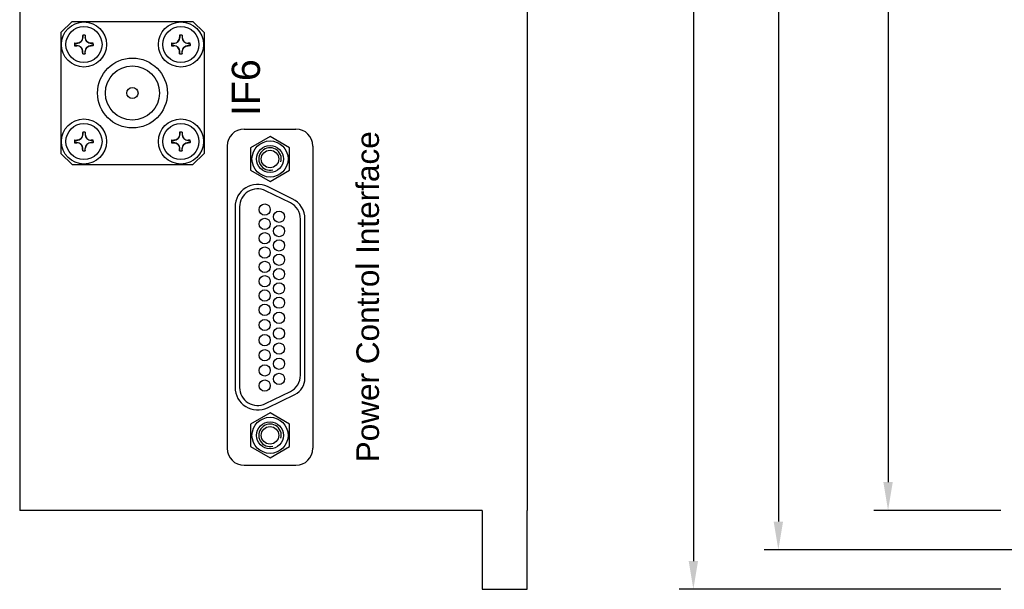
# Model space of a CAD drawing. Header units: millimetres. Extents: x 20 to 302, y 16 to 229.
# Tile 1 of 8: x 20 to 107, y 16 to 66. Entities that reach past the tile are written whole.
import ezdxf

# ---------------------------------------------------------------- set-up
doc = ezdxf.new("R2010")
doc.units = ezdxf.units.MM
doc.layers.add('1', color=3, linetype='Continuous')
doc.layers.add('2', color=2, linetype='Continuous')
doc.styles.get("Standard").update_dxf_attribs({"font": 'arial.ttf'})

msp = doc.modelspace()

# ---------------------------------------------------------------- linework, layer by layer
at = {"color": 7}
for p, q in [((79.873, 142.386), (79.873, 18.386)), ((87.413, 138.886), (87.413, 21.886)), ((20.132, 137.886), (20.132, 22.886)), ((65.132, 137.886), (65.132, 22.886)), ((97.138, 135.386), (97.138, 25.386)), ((61.132, 22.886), (20.132, 22.886)), ((61.132, 22.886), (61.132, 15.886)), ((65.132, 15.886), (65.132, 22.886)), ((107.136, 22.886), (95.888, 22.886)), ((110.636, 19.386), (86.163, 19.386)), ((61.132, 15.886), (65.132, 15.886)), ((107.136, 15.886), (78.623, 15.886))]:
    msp.add_line(p, q, dxfattribs=at)
for points in [[(96.722, 25.386), (97.555, 25.386), (97.138, 22.886)], [(86.996, 21.886), (87.829, 21.886), (87.413, 19.386)], [(79.457, 18.386), (80.29, 18.386), (79.873, 15.886)]]:
    msp.add_solid(points, dxfattribs=at)
at = {"layer": '1', "color": 7}
for p, q in [((23.782, 65.236), (24.782, 66.236)), ((24.782, 66.236), (35.482, 66.236)), ((35.482, 66.236), (36.482, 65.236)), ((23.782, 65.236), (23.782, 54.536)), ((25.736, 64.997), (25.736, 64.816)), ((25.929, 64.997), (25.929, 64.816)), ((34.336, 64.997), (34.336, 64.816)), ((34.529, 64.997), (34.529, 64.816)), ((36.482, 65.236), (36.482, 54.536)), ((25.021, 64.283), (25.205, 64.283)), ((25.021, 64.089), (25.205, 64.088)), ((26.643, 64.283), (26.46, 64.283)), ((26.643, 64.089), (26.46, 64.088)), ((33.621, 64.283), (33.805, 64.283)), ((33.621, 64.089), (33.805, 64.088)), ((35.243, 64.283), (35.06, 64.283)), ((35.243, 64.089), (35.06, 64.088)), ((25.736, 63.375), (25.736, 63.555)), ((25.929, 63.375), (25.929, 63.555)), ((34.336, 63.375), (34.336, 63.555)), ((34.529, 63.375), (34.529, 63.555)), ((25.736, 56.397), (25.736, 56.216)), ((25.929, 56.397), (25.929, 56.216)), ((34.336, 56.397), (34.336, 56.216)), ((34.529, 56.397), (34.529, 56.216)), ((40.032, 56.686), (44.632, 56.686)), ((25.021, 55.683), (25.205, 55.683)), ((25.021, 55.489), (25.205, 55.488)), ((26.643, 55.683), (26.46, 55.683)), ((26.643, 55.489), (26.46, 55.488)), ((33.621, 55.683), (33.805, 55.683)), ((33.621, 55.489), (33.805, 55.488)), ((35.243, 55.683), (35.06, 55.683)), ((35.243, 55.489), (35.06, 55.488)), ((38.532, 55.186), (38.532, 28.386)), ((46.132, 55.186), (46.132, 28.386)), ((24.782, 53.536), (23.782, 54.536)), ((25.736, 54.775), (25.736, 54.955)), ((25.929, 54.775), (25.929, 54.955)), ((34.336, 54.775), (34.336, 54.955)), ((34.529, 54.775), (34.529, 54.955)), ((35.482, 53.536), (36.482, 54.536)), ((24.782, 53.536), (35.482, 53.536)), ((44.309, 50.51), (42.109, 51.583)), ((44.134, 50.151), (41.934, 51.224)), ((39.232, 49.786), (39.232, 33.786)), ((39.632, 49.786), (39.632, 33.786)), ((45.032, 34.859), (45.032, 48.788)), ((45.432, 34.609), (45.432, 48.788)), ((41.934, 32.348), (44.134, 33.421)), ((42.109, 31.988), (44.534, 33.171)), ((40.032, 26.886), (44.632, 26.886))]:
    msp.add_line(p, q, dxfattribs=at)
at = {"layer": '1', "color": 7, "flags": 128}
for points in [[(25.718, 65.012), (25.718, 64.988), (25.717, 64.964), (25.717, 64.939), (25.717, 64.915), (25.716, 64.89), (25.716, 64.866), (25.716, 64.841), (25.716, 64.816)], [(25.947, 65.012), (25.947, 64.988), (25.947, 64.964), (25.948, 64.939), (25.948, 64.915), (25.948, 64.89), (25.948, 64.866), (25.949, 64.841), (25.949, 64.816)], [(34.318, 65.012), (34.318, 64.988), (34.317, 64.964), (34.317, 64.939), (34.317, 64.915), (34.316, 64.89), (34.316, 64.866), (34.316, 64.841), (34.316, 64.816)], [(34.547, 65.012), (34.547, 64.988), (34.547, 64.964), (34.548, 64.939), (34.548, 64.915), (34.548, 64.89), (34.548, 64.866), (34.549, 64.841), (34.549, 64.816)], [(25.006, 64.3), (25.03, 64.301), (25.055, 64.301), (25.08, 64.301), (25.104, 64.302), (25.129, 64.302), (25.154, 64.302), (25.179, 64.303), (25.204, 64.303)], [(25.006, 64.071), (25.03, 64.071), (25.055, 64.07), (25.08, 64.07), (25.104, 64.07), (25.129, 64.069), (25.154, 64.069), (25.179, 64.068), (25.204, 64.068)], [(26.659, 64.3), (26.634, 64.301), (26.61, 64.301), (26.585, 64.301), (26.56, 64.302), (26.535, 64.302), (26.51, 64.302), (26.485, 64.303), (26.46, 64.303)], [(26.659, 64.071), (26.634, 64.071), (26.61, 64.07), (26.585, 64.07), (26.56, 64.07), (26.535, 64.069), (26.51, 64.069), (26.485, 64.068), (26.46, 64.068)], [(33.606, 64.3), (33.63, 64.301), (33.655, 64.301), (33.68, 64.301), (33.704, 64.302), (33.729, 64.302), (33.754, 64.302), (33.779, 64.303), (33.804, 64.303)], [(33.606, 64.071), (33.63, 64.071), (33.655, 64.07), (33.68, 64.07), (33.704, 64.07), (33.729, 64.069), (33.754, 64.069), (33.779, 64.068), (33.804, 64.068)], [(35.259, 64.3), (35.234, 64.301), (35.21, 64.301), (35.185, 64.301), (35.16, 64.302), (35.135, 64.302), (35.11, 64.302), (35.085, 64.303), (35.06, 64.303)], [(35.259, 64.071), (35.234, 64.071), (35.21, 64.07), (35.185, 64.07), (35.16, 64.07), (35.135, 64.069), (35.11, 64.069), (35.085, 64.068), (35.06, 64.068)], [(25.718, 63.359), (25.718, 63.383), (25.717, 63.407), (25.717, 63.432), (25.717, 63.456), (25.716, 63.481), (25.716, 63.505), (25.716, 63.53), (25.716, 63.555)], [(25.947, 63.359), (25.947, 63.383), (25.947, 63.407), (25.948, 63.432), (25.948, 63.456), (25.948, 63.481), (25.948, 63.505), (25.949, 63.53), (25.949, 63.555)], [(34.318, 63.359), (34.318, 63.383), (34.317, 63.407), (34.317, 63.432), (34.317, 63.456), (34.316, 63.481), (34.316, 63.505), (34.316, 63.53), (34.316, 63.555)], [(34.547, 63.359), (34.547, 63.383), (34.547, 63.407), (34.548, 63.432), (34.548, 63.456), (34.548, 63.481), (34.548, 63.505), (34.549, 63.53), (34.549, 63.555)], [(25.718, 56.412), (25.718, 56.388), (25.717, 56.364), (25.717, 56.339), (25.717, 56.315), (25.716, 56.29), (25.716, 56.266), (25.716, 56.241), (25.716, 56.216)], [(25.947, 56.412), (25.947, 56.388), (25.947, 56.364), (25.948, 56.339), (25.948, 56.315), (25.948, 56.29), (25.948, 56.266), (25.949, 56.241), (25.949, 56.216)], [(34.318, 56.412), (34.318, 56.388), (34.317, 56.364), (34.317, 56.339), (34.317, 56.315), (34.316, 56.29), (34.316, 56.266), (34.316, 56.241), (34.316, 56.216)], [(34.547, 56.412), (34.547, 56.388), (34.547, 56.364), (34.548, 56.339), (34.548, 56.315), (34.548, 56.29), (34.548, 56.266), (34.549, 56.241), (34.549, 56.216)], [(25.006, 55.7), (25.03, 55.701), (25.055, 55.701), (25.08, 55.701), (25.104, 55.702), (25.129, 55.702), (25.154, 55.702), (25.179, 55.703), (25.204, 55.703)], [(25.006, 55.471), (25.03, 55.471), (25.055, 55.47), (25.08, 55.47), (25.104, 55.47), (25.129, 55.469), (25.154, 55.469), (25.179, 55.468), (25.204, 55.468)], [(26.659, 55.7), (26.634, 55.701), (26.61, 55.701), (26.585, 55.701), (26.56, 55.702), (26.535, 55.702), (26.51, 55.702), (26.485, 55.703), (26.46, 55.703)], [(26.659, 55.471), (26.634, 55.471), (26.61, 55.47), (26.585, 55.47), (26.56, 55.47), (26.535, 55.469), (26.51, 55.469), (26.485, 55.468), (26.46, 55.468)], [(33.606, 55.7), (33.63, 55.701), (33.655, 55.701), (33.68, 55.701), (33.704, 55.702), (33.729, 55.702), (33.754, 55.702), (33.779, 55.703), (33.804, 55.703)], [(33.606, 55.471), (33.63, 55.471), (33.655, 55.47), (33.68, 55.47), (33.704, 55.47), (33.729, 55.469), (33.754, 55.469), (33.779, 55.468), (33.804, 55.468)], [(35.259, 55.7), (35.234, 55.701), (35.21, 55.701), (35.185, 55.701), (35.16, 55.702), (35.135, 55.702), (35.11, 55.702), (35.085, 55.703), (35.06, 55.703)], [(35.259, 55.471), (35.234, 55.471), (35.21, 55.47), (35.185, 55.47), (35.16, 55.47), (35.135, 55.469), (35.11, 55.469), (35.085, 55.468), (35.06, 55.468)], [(25.718, 54.759), (25.718, 54.783), (25.717, 54.807), (25.717, 54.832), (25.717, 54.856), (25.716, 54.881), (25.716, 54.905), (25.716, 54.93), (25.716, 54.955)], [(25.947, 54.759), (25.947, 54.783), (25.947, 54.807), (25.948, 54.832), (25.948, 54.856), (25.948, 54.881), (25.948, 54.905), (25.949, 54.93), (25.949, 54.955)], [(34.318, 54.759), (34.318, 54.783), (34.317, 54.807), (34.317, 54.832), (34.317, 54.856), (34.316, 54.881), (34.316, 54.905), (34.316, 54.93), (34.316, 54.955)], [(34.547, 54.759), (34.547, 54.783), (34.547, 54.807), (34.548, 54.832), (34.548, 54.856), (34.548, 54.881), (34.548, 54.905), (34.549, 54.93), (34.549, 54.955)]]:
    msp.add_lwpolyline(points, dxfattribs=at)
at = {"layer": '1', "color": 7}
for points in [[(40.6, 53.036), (42.332, 52.036), (44.064, 53.036), (44.064, 55.036), (42.332, 56.036), (40.6, 55.036)], [(40.6, 28.536), (42.332, 27.536), (44.064, 28.536), (44.064, 30.536), (42.332, 31.536), (40.6, 30.536)]]:
    msp.add_lwpolyline(points, close=True, dxfattribs=at)
for centre, radius in [((25.832, 64.186), 2), ((25.832, 64.186), 1.6), ((34.432, 64.186), 2), ((34.432, 64.186), 1.6), ((30.132, 59.886), 3.1), ((30.132, 59.886), 2.4), ((30.132, 59.886), 0.5), ((25.832, 55.586), 2), ((25.832, 55.586), 1.6), ((34.432, 55.586), 2), ((34.432, 55.586), 1.6), ((42.332, 54.036), 1.6), ((42.332, 54.036), 1.2), ((42.332, 54.036), 0.781), ((42.332, 29.536), 1.6), ((42.332, 29.536), 1.2), ((42.332, 29.536), 0.781)]:
    msp.add_circle(centre, radius, dxfattribs=at)
for centre, radius, start, end in [((25.202, 64.816), 0.533, 270.2329, 0), ((25.832, 64.186), 0.835, 82.11271, 97.88729), ((25.832, 64.186), 0.817, 83.19224, 96.80776), ((26.462, 64.816), 0.533, 180, 269.7671), ((33.802, 64.816), 0.533, 270.2329, 0), ((34.432, 64.186), 0.835, 82.11271, 97.88729), ((34.432, 64.186), 0.817, 83.19224, 96.80776), ((35.062, 64.816), 0.533, 180, 269.7671), ((25.832, 64.186), 0.835, 172.10895, 187.89105), ((25.832, 64.186), 0.817, 173.18394, 186.81606), ((25.202, 63.555), 0.533, 0, 89.7671), ((26.462, 63.555), 0.533, 90.2329, 180), ((25.832, 64.186), 0.817, 353.18394, 6.81606), ((25.832, 64.186), 0.835, 352.10895, 7.89105), ((34.432, 64.186), 0.835, 172.10895, 187.89105), ((34.432, 64.186), 0.817, 173.18394, 186.81606), ((33.802, 63.555), 0.533, 0, 89.7671), ((35.062, 63.555), 0.533, 90.2329, 180), ((34.432, 64.186), 0.817, 353.18394, 6.81606), ((34.432, 64.186), 0.835, 352.10895, 7.89105), ((25.832, 64.186), 0.835, 262.11271, 277.88729), ((25.832, 64.186), 0.817, 263.19224, 276.80776), ((34.432, 64.186), 0.835, 262.11271, 277.88729), ((34.432, 64.186), 0.817, 263.19224, 276.80776), ((25.202, 56.216), 0.533, 270.2329, 0), ((25.832, 55.586), 0.835, 82.11271, 97.88729), ((25.832, 55.586), 0.817, 83.19224, 96.80776), ((26.462, 56.216), 0.533, 180, 269.7671), ((33.802, 56.216), 0.533, 270.2329, 0), ((34.432, 55.586), 0.835, 82.11271, 97.88729), ((34.432, 55.586), 0.817, 83.19224, 96.80776), ((35.062, 56.216), 0.533, 180, 269.7671), ((40.032, 55.186), 1.5, 90, 180), ((44.632, 55.186), 1.5, 0, 90), ((25.832, 55.586), 0.835, 172.10895, 187.89105), ((25.832, 55.586), 0.817, 173.18394, 186.81606), ((25.202, 54.955), 0.533, 0, 89.7671), ((26.462, 54.955), 0.533, 90.2329, 180), ((25.832, 55.586), 0.817, 353.18394, 6.81606), ((25.832, 55.586), 0.835, 352.10895, 7.89105), ((34.432, 55.586), 0.835, 172.10895, 187.89105), ((34.432, 55.586), 0.817, 173.18394, 186.81606), ((33.802, 54.955), 0.533, 0, 89.7671), ((35.062, 54.955), 0.533, 90.2329, 180), ((34.432, 55.586), 0.817, 353.18394, 6.81606), ((34.432, 55.586), 0.835, 352.10895, 7.89105), ((42.332, 54.036), 1, 345, 285), ((25.832, 55.586), 0.835, 262.11271, 277.88729), ((25.832, 55.586), 0.817, 263.19224, 276.80776), ((34.432, 55.586), 0.835, 262.11271, 277.88729), ((34.432, 55.586), 0.817, 263.19224, 276.80776), ((41.232, 49.786), 2, 64, 180), ((41.232, 49.786), 1.6, 64, 180), ((43.432, 48.713), 1.6, 0, 64), ((43.432, 48.713), 2, 0, 64), ((43.432, 34.859), 1.6, 296, 0), ((43.832, 34.609), 1.6, 296, 0), ((41.232, 33.786), 2, 180, 296), ((41.232, 33.786), 1.6, 180, 296), ((42.332, 29.536), 1, 345, 285), ((40.032, 28.386), 1.5, 180, 270), ((44.632, 28.386), 1.5, 270, 0)]:
    msp.add_arc(centre, radius, start, end, dxfattribs=at)
for points in [[(25.716, 64.816), (25.715, 64.684), (25.66, 64.551), (25.47, 64.36), (25.337, 64.305), (25.204, 64.303)], [(26.46, 64.303), (26.328, 64.305), (26.195, 64.36), (26.005, 64.551), (25.95, 64.684), (25.949, 64.816)], [(33.804, 64.303), (33.937, 64.305), (34.07, 64.36), (34.26, 64.551), (34.315, 64.684), (34.316, 64.816)], [(34.549, 64.816), (34.55, 64.684), (34.605, 64.551), (34.795, 64.36), (34.928, 64.305), (35.06, 64.303)], [(25.716, 63.555), (25.715, 63.687), (25.66, 63.82), (25.47, 64.011), (25.337, 64.066), (25.204, 64.068)], [(25.949, 63.555), (25.95, 63.687), (26.005, 63.82), (26.195, 64.011), (26.328, 64.066), (26.46, 64.068)], [(34.316, 63.555), (34.315, 63.687), (34.26, 63.82), (34.07, 64.011), (33.937, 64.066), (33.804, 64.068)], [(34.549, 63.555), (34.55, 63.687), (34.605, 63.82), (34.795, 64.011), (34.928, 64.066), (35.06, 64.068)], [(25.716, 56.216), (25.715, 56.084), (25.66, 55.951), (25.47, 55.76), (25.337, 55.705), (25.204, 55.703)], [(25.949, 56.216), (25.95, 56.084), (26.005, 55.951), (26.195, 55.76), (26.328, 55.705), (26.46, 55.703)], [(34.316, 56.216), (34.315, 56.084), (34.26, 55.951), (34.07, 55.76), (33.937, 55.705), (33.804, 55.703)], [(34.549, 56.216), (34.55, 56.084), (34.605, 55.951), (34.795, 55.76), (34.928, 55.705), (35.06, 55.703)], [(25.716, 54.955), (25.715, 55.087), (25.66, 55.22), (25.47, 55.411), (25.337, 55.466), (25.204, 55.468)], [(26.46, 55.468), (26.328, 55.466), (26.195, 55.411), (26.005, 55.22), (25.95, 55.087), (25.949, 54.955)], [(33.804, 55.468), (33.937, 55.466), (34.07, 55.411), (34.26, 55.22), (34.315, 55.087), (34.316, 54.955)], [(34.549, 54.955), (34.55, 55.087), (34.605, 55.22), (34.795, 55.411), (34.928, 55.466), (35.06, 55.468)]]:
    msp.add_open_spline(points, degree=3, knots=[0, 0, 0, 0, 0.5, 0.5, 1, 1, 1, 1], dxfattribs=at)
for points in [[(25.736, 64.997), (25.73, 65.002), (25.724, 65.007), (25.718, 65.012)], [(25.929, 64.997), (25.935, 65.002), (25.941, 65.007), (25.947, 65.012)], [(34.336, 64.997), (34.33, 65.002), (34.324, 65.007), (34.318, 65.012)], [(34.529, 64.997), (34.535, 65.002), (34.541, 65.007), (34.547, 65.012)], [(25.021, 64.283), (25.016, 64.288), (25.011, 64.294), (25.006, 64.3)], [(25.021, 64.089), (25.016, 64.083), (25.011, 64.077), (25.006, 64.071)], [(26.643, 64.283), (26.649, 64.288), (26.654, 64.294), (26.659, 64.3)], [(26.643, 64.089), (26.649, 64.083), (26.654, 64.077), (26.659, 64.071)], [(33.621, 64.283), (33.616, 64.288), (33.611, 64.294), (33.606, 64.3)], [(33.621, 64.089), (33.616, 64.083), (33.611, 64.077), (33.606, 64.071)], [(35.243, 64.283), (35.249, 64.288), (35.254, 64.294), (35.259, 64.3)], [(35.243, 64.089), (35.249, 64.083), (35.254, 64.077), (35.259, 64.071)], [(25.736, 63.375), (25.73, 63.369), (25.724, 63.364), (25.718, 63.359)], [(25.929, 63.375), (25.935, 63.369), (25.941, 63.364), (25.947, 63.359)], [(34.336, 63.375), (34.33, 63.369), (34.324, 63.364), (34.318, 63.359)], [(34.529, 63.375), (34.535, 63.369), (34.541, 63.364), (34.547, 63.359)], [(25.736, 56.397), (25.73, 56.402), (25.724, 56.407), (25.718, 56.412)], [(25.929, 56.397), (25.935, 56.402), (25.941, 56.407), (25.947, 56.412)], [(34.336, 56.397), (34.33, 56.402), (34.324, 56.407), (34.318, 56.412)], [(34.529, 56.397), (34.535, 56.402), (34.541, 56.407), (34.547, 56.412)], [(25.021, 55.683), (25.016, 55.688), (25.011, 55.694), (25.006, 55.7)], [(25.021, 55.489), (25.016, 55.483), (25.011, 55.477), (25.006, 55.471)], [(26.643, 55.683), (26.649, 55.688), (26.654, 55.694), (26.659, 55.7)], [(26.643, 55.489), (26.649, 55.483), (26.654, 55.477), (26.659, 55.471)], [(33.621, 55.683), (33.616, 55.688), (33.611, 55.694), (33.606, 55.7)], [(33.621, 55.489), (33.616, 55.483), (33.611, 55.477), (33.606, 55.471)], [(35.243, 55.683), (35.249, 55.688), (35.254, 55.694), (35.259, 55.7)], [(35.243, 55.489), (35.249, 55.483), (35.254, 55.477), (35.259, 55.471)], [(25.736, 54.775), (25.73, 54.769), (25.724, 54.764), (25.718, 54.759)], [(25.929, 54.775), (25.935, 54.769), (25.941, 54.764), (25.947, 54.759)], [(34.336, 54.775), (34.33, 54.769), (34.324, 54.764), (34.318, 54.759)], [(34.529, 54.775), (34.535, 54.769), (34.541, 54.764), (34.547, 54.759)]]:
    msp.add_open_spline(points, degree=3, dxfattribs=at)
at = {"layer": '2', "color": 7}
for centre in [(41.859, 49.551), (43.129, 48.916), (41.859, 48.281), (43.129, 47.646), (41.859, 47.011), (43.129, 46.376), (41.859, 45.741), (43.129, 45.106), (41.859, 44.471), (41.859, 43.201), (43.129, 43.836), (43.129, 42.566), (41.859, 41.931), (41.859, 40.661), (43.129, 41.296), (43.129, 39.954), (41.859, 39.319), (41.859, 37.976), (43.129, 38.566), (43.129, 37.224), (41.859, 36.633), (43.129, 35.881), (41.859, 35.29), (43.129, 34.538), (41.859, 33.947)]:
    msp.add_circle(centre, 0.5, dxfattribs=at)

# ---------------------------------------------------------------- texts
at = {"color": 7}
msp.add_text('IF6', height=2.5, rotation=90, dxfattribs=at).set_placement((41.436, 57.838))
at = {"insert": (49.992, 27.147), "char_height": 2, "width": 30.47005, "attachment_point": 1, "rotation": 90}
msp.add_mtext('Power Control Interface\\P', dxfattribs=at)

doc.saveas('drawing.dxf')
